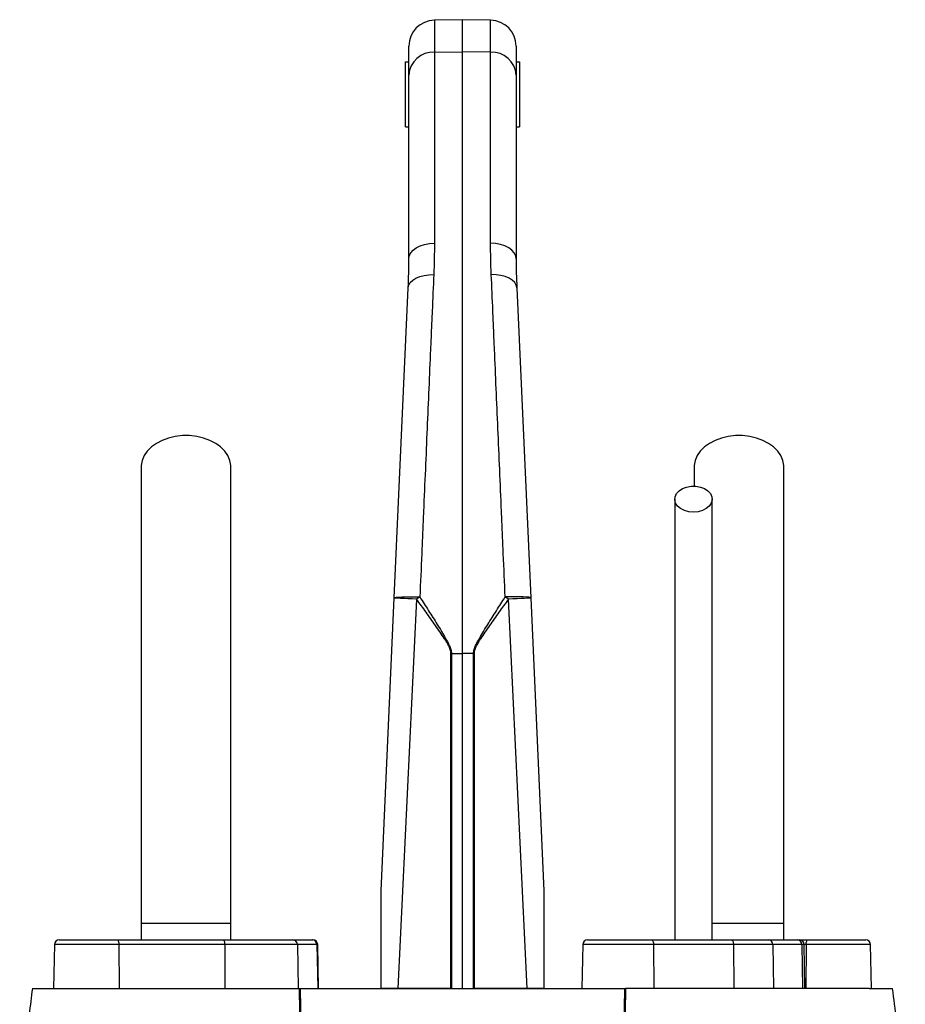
# Model space of a CAD drawing. Header units: millimetres. Extents: x 2154 to 3654, y 1062 to 4821.
# Tile 9 of 9: x 2631 to 3176, y 4215 to 4821. Entities that reach past the tile are written whole.
import ezdxf

# ---------------------------------------------------------------- set-up
doc = ezdxf.new("R2010")
doc.units = ezdxf.units.MM
doc.header["$LTSCALE"] = 2

msp = doc.modelspace()

# ---------------------------------------------------------------- linework, layer by layer
at = {"color": 7, "linetype": 'Continuous', "lineweight": 25}
for p, q in [((2903.62, 4820.98), (2886.34, 4820.68)), ((2920.9, 4820.68), (2903.62, 4820.98)), ((2903.62, 4801.29), (2903.62, 4820.98)), ((2870.62, 4786.93), (2870.62, 4804.69)), ((2936.62, 4804.69), (2936.62, 4786.93)), ((2886.34, 4801.03), (2903.62, 4801.29)), ((2886.34, 4801.03), (2886.34, 4683.55)), ((2903.62, 4431.12), (2903.62, 4801.29)), ((2920.9, 4801.03), (2903.62, 4801.29)), ((2920.9, 4683.55), (2920.9, 4801.03)), ((2868.62, 4794.98), (2870.62, 4794.98)), ((2868.62, 4754.98), (2868.62, 4794.98)), ((2936.62, 4794.98), (2938.62, 4794.98)), ((2938.62, 4794.98), (2938.62, 4754.98)), ((2870.62, 4673.93), (2870.62, 4786.93)), ((2936.62, 4786.93), (2936.62, 4673.93)), ((2868.62, 4754.98), (2870.62, 4754.98)), ((2936.62, 4754.98), (2938.62, 4754.98)), ((2861.69, 4465.23), (2870.22, 4656.05)), ((2937.02, 4656.05), (2945.56, 4465.23)), ((3046.12, 4546.01), (3046.12, 4533.98)), ((2853.62, 4284.98), (2861.69, 4465.23)), ((2875.41, 4464.51), (2863.77, 4224.98)), ((2943.48, 4224.98), (2931.83, 4464.51)), ((2945.56, 4465.23), (2953.62, 4284.98)), ((2896.49, 4224.98), (2896.49, 4431.12)), ((2896.78, 4431.12), (2903.62, 4431.12)), ((2896.78, 4431.12), (2896.78, 4224.98)), ((2910.46, 4431.12), (2903.62, 4431.12)), ((2903.62, 4224.98), (2903.62, 4431.12)), ((2910.75, 4431.12), (2910.46, 4431.12)), ((2910.46, 4224.98), (2910.46, 4431.12)), ((2910.75, 4431.12), (2910.75, 4224.98)), ((2706.12, 4264.98), (2706.12, 4254.98)), ((2761.12, 4264.98), (2706.12, 4264.98)), ((2761.12, 4254.98), (2761.12, 4264.98)), ((3101.12, 4264.98), (3056.99, 4264.98)), ((3101.12, 4254.98), (3101.12, 4264.98)), ((2655.67, 4254.98), (2691.27, 4254.98)), ((2691.27, 4254.98), (2756.38, 4254.98)), ((2756.38, 4254.98), (2799.14, 4254.98)), ((2799.14, 4254.98), (2811.17, 4254.98)), ((2811.17, 4254.98), (2811.57, 4254.98)), ((2980.53, 4254.98), (3019.71, 4254.98)), ((3019.71, 4254.98), (3068.77, 4254.98)), ((3068.77, 4254.98), (3091.65, 4254.98)), ((3091.65, 4254.98), (3109.35, 4254.98)), ((3109.35, 4254.98), (3110.72, 4254.98)), ((3110.72, 4254.98), (3115.97, 4254.98)), ((3115.97, 4254.98), (3151.57, 4254.98)), ((2652.67, 4252.04), (2652.2, 4224.98)), ((2692.3, 4252.04), (2692.46, 4224.98)), ((2757.4, 4252.04), (2692.3, 4252.04)), ((2757.4, 4252.04), (2757.56, 4224.98)), ((2802.09, 4252.04), (2757.4, 4252.04)), ((2802.09, 4252.04), (2802.56, 4224.98)), ((2814.12, 4252.04), (2802.09, 4252.04)), ((2814.12, 4252.04), (2814.59, 4224.98)), ((2815.05, 4224.98), (2814.57, 4252.04)), ((2977.53, 4252.04), (2977.05, 4224.98)), ((3021.14, 4252.04), (3021.36, 4224.98)), ((3070.2, 4252.04), (3021.14, 4252.04)), ((3070.2, 4252.04), (3070.43, 4224.98)), ((3094.49, 4252.04), (3070.2, 4252.04)), ((3094.49, 4252.04), (3094.94, 4224.98)), ((3112.19, 4252.04), (3094.49, 4252.04)), ((3112.19, 4252.04), (3112.64, 4224.98)), ((3114.19, 4224.98), (3113.72, 4252.04)), ((3114.95, 4252.04), (3114.78, 4224.98)), ((3155.05, 4224.98), (3154.57, 4252.04)), ((2641.58, 4224.98), (2653.62, 4224.98)), ((2896.49, 4224.98), (2863.77, 4224.98)), ((2896.78, 4224.98), (2896.49, 4224.98)), ((2910.75, 4224.98), (2910.46, 4224.98)), ((2943.48, 4224.98), (2910.75, 4224.98)), ((3153.62, 4224.98), (3165.66, 4224.98))]:
    msp.add_line(p, q, dxfattribs=at)
at = {"color": 8, "linetype": 'Continuous', "lineweight": 25}
for p, q in [((2886.34, 4820.68), (2886.34, 4801.03)), ((2920.9, 4801.03), (2920.9, 4820.68)), ((2692.3, 4252.04), (2652.67, 4252.04)), ((2814.57, 4252.04), (2814.12, 4252.04)), ((3021.14, 4252.04), (2977.53, 4252.04)), ((3113.72, 4252.04), (3112.19, 4252.04)), ((3114.95, 4252.04), (3113.72, 4252.04)), ((3154.57, 4252.04), (3114.95, 4252.04))]:
    msp.add_line(p, q, dxfattribs=at)
at = {"color": 7, "linetype": 'Continuous', "lineweight": 25, "flags": 128}
for points in [[(2870.62, 4673.93), (2870.92, 4675.78), (2871.81, 4677.57), (2873.26, 4679.22), (2875.21, 4680.67), (2877.59, 4681.87), (2880.31, 4682.77), (2883.26, 4683.34), (2886.34, 4683.55)], [(2936.62, 4673.93), (2936.32, 4675.78), (2935.43, 4677.57), (2933.98, 4679.22), (2932.03, 4680.67), (2929.66, 4681.87), (2926.94, 4682.77), (2923.98, 4683.34), (2920.9, 4683.55)], [(2870.22, 4656.05), (2870.59, 4657.72), (2871.52, 4659.3), (2872.99, 4660.74), (2874.94, 4661.99), (2877.3, 4662.99), (2879.99, 4663.71), (2882.9, 4664.12), (2885.93, 4664.22)], [(2937.02, 4656.05), (2936.66, 4657.72), (2935.72, 4659.3), (2934.25, 4660.74), (2932.3, 4661.99), (2929.94, 4662.99), (2927.26, 4663.71), (2924.35, 4664.12), (2921.32, 4664.22)], [(2761.12, 4546.01), (2761.1, 4546.78), (2760.57, 4549.84), (2759.33, 4552.8), (2757.44, 4555.58), (2754.92, 4558.12), (2751.86, 4560.34), (2748.32, 4562.19), (2744.4, 4563.62), (2740.2, 4564.6), (2735.83, 4565.09), (2731.41, 4565.09), (2727.04, 4564.6), (2722.84, 4563.62), (2718.92, 4562.19), (2715.39, 4560.34), (2712.32, 4558.12), (2709.81, 4555.58), (2707.91, 4552.8), (2706.68, 4549.84), (2706.14, 4546.78), (2706.12, 4546.02)], [(3101.12, 4546.01), (3101.1, 4546.78), (3100.57, 4549.84), (3099.33, 4552.8), (3097.44, 4555.58), (3094.92, 4558.12), (3091.86, 4560.34), (3088.32, 4562.19), (3084.4, 4563.62), (3080.2, 4564.6), (3075.83, 4565.09), (3071.41, 4565.09), (3067.04, 4564.6), (3062.84, 4563.62), (3058.92, 4562.19), (3055.39, 4560.34), (3052.32, 4558.12), (3049.81, 4555.58), (3047.91, 4552.8), (3046.68, 4549.84), (3046.14, 4546.78), (3046.12, 4546.02)], [(3045.62, 4518.01), (3042.76, 4518.26), (3040.08, 4519), (3037.75, 4520.18), (3035.91, 4521.72), (3034.68, 4523.54), (3034.14, 4525.51), (3034.33, 4527.51), (3035.22, 4529.42), (3036.76, 4531.11), (3038.86, 4532.49), (3041.39, 4533.45), (3044.18, 4533.95), (3047.06, 4533.95), (3049.86, 4533.45), (3052.38, 4532.49), (3054.48, 4531.11), (3056.03, 4529.42), (3056.92, 4527.51), (3057.1, 4525.51), (3056.56, 4523.54), (3055.33, 4521.72), (3053.49, 4520.18), (3051.16, 4519), (3048.48, 4518.26), (3045.62, 4518.01)], [(2861.69, 4465.23), (2862, 4465.47), (2862.89, 4465.67), (2864.34, 4465.83), (2866.29, 4465.94), (2868.66, 4466), (2871.37, 4466), (2874.32, 4465.94), (2877.39, 4465.84)], [(2875.41, 4464.51), (2872.64, 4464.64), (2870.02, 4464.76), (2867.65, 4464.88), (2865.59, 4464.99), (2863.93, 4465.07), (2862.69, 4465.15), (2861.94, 4465.2), (2861.69, 4465.23)], [(2945.56, 4465.23), (2945.25, 4465.47), (2944.35, 4465.67), (2942.9, 4465.83), (2940.95, 4465.94), (2938.58, 4466), (2935.87, 4466), (2932.93, 4465.94), (2929.85, 4465.84)], [(2945.56, 4465.23), (2945.3, 4465.2), (2944.55, 4465.15), (2943.32, 4465.07), (2941.65, 4464.99), (2939.6, 4464.88), (2937.22, 4464.76), (2934.61, 4464.64), (2931.83, 4464.51)], [(2691.27, 4254.98), (2691.47, 4254.93), (2691.66, 4254.76), (2691.84, 4254.49), (2691.99, 4254.12), (2692.12, 4253.68), (2692.21, 4253.17), (2692.28, 4252.61), (2692.3, 4252.04)], [(2756.38, 4254.98), (2756.57, 4254.93), (2756.76, 4254.76), (2756.94, 4254.49), (2757.1, 4254.12), (2757.22, 4253.68), (2757.32, 4253.17), (2757.38, 4252.61), (2757.4, 4252.04)], [(3019.71, 4254.98), (3019.98, 4254.93), (3020.25, 4254.76), (3020.5, 4254.49), (3020.71, 4254.12), (3020.89, 4253.68), (3021.02, 4253.17), (3021.11, 4252.61), (3021.14, 4252.04)], [(3068.77, 4254.98), (3069.05, 4254.93), (3069.31, 4254.76), (3069.56, 4254.49), (3069.77, 4254.12), (3069.95, 4253.68), (3070.08, 4253.17), (3070.17, 4252.61), (3070.2, 4252.04)], [(3114.95, 4252.04), (3114.97, 4252.61), (3115.03, 4253.17), (3115.12, 4253.68), (3115.25, 4254.12), (3115.41, 4254.49), (3115.58, 4254.76), (3115.77, 4254.93), (3115.97, 4254.98)]]:
    msp.add_lwpolyline(points, dxfattribs=at)
at = {"color": 7, "linetype": 'Continuous', "lineweight": 25}
for centre, radius, start, end in [((2886.62, 4804.69), 16, 91, 180), ((2920.62, 4804.69), 16, 0, 89), ((2885.69, 4785.94), 15.1, 87.53232, 176.24432), ((2921.55, 4785.94), 15.1, 3.75568, 92.46768), ((2989.13, 4296.78), 202.65, 123.46297, 124.1358), ((2818.11, 4296.78), 202.65, 55.8642, 56.53703), ((2655.67, 4251.98), 3, 90, 179), ((2799.12, 4252.01), 2.98, 0.55462, 89.5683), ((2811.15, 4252.01), 2.98, 0.55462, 89.5683), ((2811.57, 4251.98), 3, 1, 90), ((2980.53, 4251.98), 3, 90, 179), ((3091.57, 4252.06), 2.92, 359.48682, 88.47698), ((3109.27, 4252.06), 2.92, 359.48682, 88.47698), ((3110.72, 4251.98), 3, 1, 90), ((3151.57, 4251.98), 3, 1, 90)]:
    msp.add_arc(centre, radius, start, end, dxfattribs=at)
for points in [[(2886.34, 4683.55), (2886.34, 4677.24), (2886.21, 4670.79), (2885.93, 4664.22)], [(2921.32, 4664.22), (2921.03, 4670.79), (2920.9, 4677.24), (2920.9, 4683.55)], [(2870.22, 4656.05), (2870.49, 4662.13), (2870.62, 4668.09), (2870.62, 4673.93)], [(2936.62, 4673.93), (2936.62, 4668.09), (2936.75, 4662.13), (2937.02, 4656.05)], [(2896.49, 4431.12), (2896.59, 4431.12), (2896.69, 4431.12), (2896.78, 4431.12)], [(2803.42, 4224.98), (2803.56, 4224.98), (2803.69, 4224.98), (2803.83, 4224.98)], [(3003.41, 4224.98), (3003.55, 4224.98), (3003.69, 4224.98), (3003.82, 4224.98)]]:
    msp.add_open_spline(points, degree=3, dxfattribs=at)
for points, knots in [([(2885.93, 4664.22), (2885.61, 4656.82), (2885.28, 4649.27), (2884.79, 4637.73), (2884.62, 4633.84), (2884.28, 4626.03), (2884.11, 4622.1), (2883.26, 4602.31), (2882.57, 4586.1), (2881.14, 4552.9), (2880.41, 4535.91), (2879.47, 4514.19), (2879.28, 4509.82), (2878.91, 4501.08), (2878.72, 4496.7), (2878.15, 4483.52), (2877.77, 4474.7), (2877.39, 4465.84)], [0, 0, 0, 0, 0.125, 0.125, 0.1875, 0.1875, 0.25, 0.25, 0.5, 0.5, 0.75, 0.75, 0.8125, 0.8125, 0.875, 0.875, 1, 1, 1, 1]), ([(2929.85, 4465.84), (2929.47, 4474.7), (2929.09, 4483.53), (2928.52, 4496.72), (2928.34, 4501.11), (2927.96, 4509.84), (2927.77, 4514.18), (2926.84, 4535.79), (2926.11, 4552.73), (2924.69, 4585.94), (2923.99, 4602.2), (2923.13, 4622.09), (2922.96, 4626.05), (2922.62, 4633.87), (2922.46, 4637.75), (2921.96, 4649.28), (2921.64, 4656.82), (2921.32, 4664.22)], [0, 0, 0, 0, 0.125, 0.125, 0.1875, 0.1875, 0.25, 0.25, 0.5, 0.5, 0.75, 0.75, 0.8125, 0.8125, 0.875, 0.875, 1, 1, 1, 1]), ([(2706.12, 4546.01), (2706.12, 4540.15), (2706.12, 4528.51), (2706.12, 4510.94), (2706.12, 4493.19), (2706.12, 4475.08), (2706.12, 4456.36), (2706.12, 4436.88), (2706.12, 4417.41), (2706.12, 4398.11), (2706.12, 4379.15), (2706.12, 4359.83), (2706.12, 4338.36), (2706.12, 4314.94), (2706.12, 4289.78), (2706.12, 4273.18), (2706.12, 4264.98)], [0, 0, 0, 0, 0.079644, 0.158009, 0.235124, 0.311015, 0.385614, 0.459005, 0.531252, 0.593311, 0.65426, 0.714301, 0.773508, 0.85087, 0.926319, 1, 1, 1, 1]), ([(2761.12, 4264.98), (2761.12, 4270.05), (2761.12, 4280.59), (2761.12, 4297.01), (2761.12, 4314.63), (2761.12, 4331.96), (2761.12, 4348.78), (2761.12, 4364.87), (2761.12, 4381.37), (2761.12, 4398.87), (2761.12, 4417.14), (2761.12, 4436), (2761.12, 4454.62), (2761.12, 4472.98), (2761.12, 4491.15), (2761.12, 4509.29), (2761.12, 4527.58), (2761.12, 4539.8), (2761.12, 4546.01)], [0, 0, 0, 0, 0.045521, 0.094717, 0.147611, 0.204275, 0.251456, 0.300858, 0.352419, 0.406213, 0.470225, 0.53729, 0.607172, 0.679907, 0.755587, 0.834151, 0.915609, 1, 1, 1, 1]), ([(3101.12, 4264.98), (3101.12, 4270.05), (3101.12, 4280.59), (3101.12, 4297.01), (3101.12, 4314.63), (3101.12, 4331.96), (3101.12, 4348.78), (3101.12, 4364.87), (3101.12, 4381.37), (3101.12, 4398.87), (3101.12, 4417.14), (3101.12, 4436), (3101.12, 4454.62), (3101.12, 4472.98), (3101.12, 4491.15), (3101.12, 4509.29), (3101.12, 4527.58), (3101.12, 4539.8), (3101.12, 4546.01)], [0, 0, 0, 0, 0.045521, 0.094717, 0.147611, 0.204275, 0.251456, 0.300858, 0.352419, 0.406213, 0.470225, 0.53729, 0.607172, 0.679907, 0.755587, 0.834151, 0.915609, 1, 1, 1, 1]), ([(3034.12, 4526.01), (3034.12, 4522.06), (3034.12, 4514.6), (3034.12, 4504), (3034.12, 4494.61), (3034.12, 4486.45), (3034.12, 4478.92), (3034.12, 4471.59), (3034.12, 4463.94), (3034.12, 4453.99), (3034.12, 4441.45), (3034.12, 4426), (3034.12, 4410.57), (3034.12, 4395.26), (3034.12, 4380.31), (3034.12, 4365.26), (3034.12, 4353.02), (3034.12, 4343.75), (3034.12, 4336.73), (3034.12, 4328.52), (3034.12, 4318.62), (3034.12, 4307.06), (3034.12, 4293.86), (3034.12, 4279.05), (3034.12, 4265.9), (3034.12, 4257.7), (3034.12, 4254.98)], [0, 0, 0, 0, 0.055267, 0.10444, 0.147521, 0.184513, 0.21542, 0.248696, 0.281657, 0.315157, 0.376188, 0.437587, 0.499107, 0.551591, 0.604003, 0.655121, 0.702915, 0.723264, 0.744126, 0.769888, 0.800965, 0.83733, 0.878131, 0.923975, 0.974885, 1, 1, 1, 1]), ([(3057.12, 4254.98), (3057.12, 4258.39), (3057.12, 4267.68), (3057.12, 4281.99), (3057.12, 4297.06), (3057.12, 4309.55), (3057.12, 4320.06), (3057.12, 4329.45), (3057.12, 4342.77), (3057.12, 4360.2), (3057.12, 4381.06), (3057.12, 4399.9), (3057.12, 4416.82), (3057.12, 4431.81), (3057.12, 4445.61), (3057.12, 4456.14), (3057.12, 4464.42), (3057.12, 4471.43), (3057.12, 4479.81), (3057.12, 4489.52), (3057.12, 4500.54), (3057.12, 4512.85), (3057.12, 4521.47), (3057.12, 4526.01)], [0, 0, 0, 0, 0.031526, 0.086056, 0.132732, 0.171571, 0.202645, 0.231141, 0.260031, 0.328885, 0.39862, 0.468523, 0.527313, 0.585972, 0.642144, 0.694118, 0.718091, 0.748453, 0.785466, 0.82912, 0.879422, 0.93638, 1, 1, 1, 1]), ([(2896.49, 4431.12), (2896.49, 4431.54), (2896.45, 4431.95), (2896.31, 4432.77), (2896.2, 4433.18), (2895.82, 4434.36), (2895.48, 4435.12), (2894.73, 4436.6), (2894.32, 4437.32), (2893.47, 4438.74), (2893.03, 4439.45), (2891.68, 4441.54), (2890.76, 4442.91), (2888.88, 4445.65), (2887.93, 4447.01), (2885.07, 4451.07), (2883.15, 4453.77), (2879.28, 4459.15), (2877.35, 4461.83), (2875.41, 4464.51)], [0, 0, 0, 0, 0.03125, 0.03125, 0.0625, 0.0625, 0.125, 0.125, 0.1875, 0.1875, 0.25, 0.25, 0.375, 0.375, 0.5, 0.5, 0.75, 0.75, 1, 1, 1, 1]), ([(2877.39, 4465.84), (2879.18, 4463.03), (2880.97, 4460.23), (2884.55, 4454.6), (2886.33, 4451.79), (2888.97, 4447.54), (2889.85, 4446.12), (2891.58, 4443.27), (2892.43, 4441.84), (2893.66, 4439.66), (2894.07, 4438.93), (2894.84, 4437.45), (2895.21, 4436.7), (2895.89, 4435.18), (2896.19, 4434.4), (2896.53, 4433.2), (2896.62, 4432.78), (2896.75, 4431.96), (2896.78, 4431.54), (2896.78, 4431.12)], [0, 0, 0, 0, 0.25, 0.25, 0.5, 0.5, 0.625, 0.625, 0.75, 0.75, 0.8125, 0.8125, 0.875, 0.875, 0.9375, 0.9375, 0.96875, 0.96875, 1, 1, 1, 1]), ([(2910.46, 4431.12), (2910.46, 4431.97), (2910.6, 4432.79), (2911.05, 4434.39), (2911.36, 4435.18), (2912.04, 4436.71), (2912.41, 4437.46), (2913.18, 4438.93), (2913.58, 4439.66), (2914.82, 4441.84), (2915.67, 4443.27), (2917.4, 4446.12), (2918.27, 4447.54), (2920.92, 4451.79), (2922.7, 4454.6), (2926.27, 4460.23), (2928.06, 4463.03), (2929.85, 4465.84)], [0, 0, 0, 0, 0.0625, 0.0625, 0.125, 0.125, 0.1875, 0.1875, 0.25, 0.25, 0.375, 0.375, 0.5, 0.5, 0.75, 0.75, 1, 1, 1, 1]), ([(2931.83, 4464.51), (2929.9, 4461.83), (2927.96, 4459.15), (2924.1, 4453.77), (2922.18, 4451.08), (2919.32, 4447.02), (2918.37, 4445.66), (2916.5, 4442.93), (2915.57, 4441.56), (2914.23, 4439.47), (2913.79, 4438.76), (2912.94, 4437.34), (2912.53, 4436.62), (2911.78, 4435.14), (2911.43, 4434.37), (2911.05, 4433.19), (2910.94, 4432.78), (2910.79, 4431.96), (2910.75, 4431.54), (2910.75, 4431.12)], [0, 0, 0, 0, 0.25, 0.25, 0.5, 0.5, 0.625, 0.625, 0.75, 0.75, 0.8125, 0.8125, 0.875, 0.875, 0.9375, 0.9375, 0.96875, 0.96875, 1, 1, 1, 1]), ([(2853.62, 4224.98), (2853.62, 4230.08), (2853.62, 4235.17), (2853.62, 4245.35), (2853.62, 4250.44), (2853.62, 4258.06), (2853.62, 4260.59), (2853.62, 4265.66), (2853.62, 4268.2), (2853.62, 4271.98), (2853.62, 4273.24), (2853.62, 4275.76), (2853.62, 4277.01), (2853.62, 4278.88), (2853.62, 4279.5), (2853.62, 4280.74), (2853.62, 4281.35), (2853.62, 4282.56), (2853.62, 4283.16), (2853.62, 4284.01), (2853.62, 4284.28), (2853.62, 4284.64), (2853.62, 4284.76), (2853.62, 4284.93), (2853.62, 4284.98), (2853.62, 4284.98)], [0, 0, 0, 0, 0.25, 0.25, 0.5, 0.5, 0.625, 0.625, 0.75, 0.75, 0.8125, 0.8125, 0.875, 0.875, 0.90625, 0.90625, 0.9375, 0.9375, 0.96875, 0.96875, 0.984375, 0.984375, 0.992188, 0.992188, 1, 1, 1, 1]), ([(2953.62, 4284.98), (2953.62, 4284.98), (2953.62, 4284.93), (2953.62, 4284.75), (2953.62, 4284.64), (2953.62, 4284.27), (2953.62, 4283.99), (2953.62, 4283.14), (2953.62, 4282.54), (2953.62, 4281.32), (2953.62, 4280.71), (2953.62, 4279.47), (2953.62, 4278.85), (2953.62, 4276.98), (2953.62, 4275.73), (2953.62, 4273.21), (2953.62, 4271.95), (2953.62, 4268.16), (2953.62, 4265.63), (2953.62, 4260.57), (2953.62, 4258.03), (2953.62, 4250.42), (2953.62, 4245.34), (2953.62, 4235.17), (2953.62, 4230.08), (2953.62, 4224.98)], [0, 0, 0, 0, 0.007813, 0.007813, 0.015625, 0.015625, 0.03125, 0.03125, 0.0625, 0.0625, 0.09375, 0.09375, 0.125, 0.125, 0.1875, 0.1875, 0.25, 0.25, 0.375, 0.375, 0.5, 0.5, 0.75, 0.75, 1, 1, 1, 1]), ([(2639.16, 4224.98), (2638.49, 4219.71), (2637.14, 4209.16), (2635.08, 4193.18), (2633.19, 4178.66), (2631.9, 4169.49), (2631.36, 4165.63)], [0, 0, 0, 0, 0.268654, 0.537367, 0.804859, 1, 1, 1, 1]), ([(2639.26, 4224.98), (2639.22, 4224.98), (2638.97, 4224.98), (2639.63, 4224.98), (2640.94, 4224.98), (2641.58, 4224.98)], [0, 0, 0, 0, 0.0945759, 0.5574547, 1, 1, 1, 1]), ([(2653.62, 4224.98), (2653.77, 4224.98), (2654.08, 4224.98), (2654.56, 4224.98), (2655.07, 4224.98), (2655.59, 4224.98), (2656.14, 4224.98), (2656.7, 4224.98), (2657.29, 4224.98), (2657.9, 4224.98), (2658.53, 4224.98), (2659.18, 4224.98), (2659.85, 4224.98), (2660.54, 4224.98), (2662.56, 4224.98), (2666.24, 4224.98), (2672.22, 4224.98), (2679.05, 4224.98), (2686.71, 4224.98), (2695.18, 4224.98), (2704.43, 4224.98), (2714.45, 4224.98), (2725.2, 4224.98), (2736.66, 4224.98), (2748.79, 4224.98), (2761.56, 4224.98), (2771.75, 4224.98), (2778.95, 4224.98), (2782.93, 4224.98), (2786.94, 4224.98), (2791, 4224.98), (2795.1, 4224.98), (2799.24, 4224.98), (2802.03, 4224.98), (2803.42, 4224.98)], [0, 0, 0, 0, 0.009539, 0.019075, 0.02861, 0.038144, 0.047677, 0.057211, 0.066746, 0.076283, 0.085822, 0.095364, 0.104909, 0.114459, 0.124013, 0.186218, 0.248355, 0.310652, 0.373016, 0.435522, 0.497964, 0.560535, 0.623167, 0.685915, 0.748593, 0.811367, 0.874209, 0.892205, 0.910185, 0.928154, 0.946115, 0.964074, 0.982034, 1, 1, 1, 1]), ([(2803.61, 4072.3), (2804.05, 4085.15), (2804.33, 4097.97), (2804.59, 4123.55), (2804.58, 4136.3), (2804.27, 4174.46), (2803.73, 4199.77), (2803.42, 4224.98)], [0, 0, 0, 0, 0.25, 0.25, 0.5, 0.5, 1, 1, 1, 1]), ([(2803.83, 4224.98), (2803.97, 4212.37), (2804.16, 4199.74), (2804.53, 4174.43), (2804.71, 4161.75), (2804.91, 4136.31), (2804.92, 4123.56), (2804.65, 4097.98), (2804.38, 4085.16), (2803.94, 4072.32)], [0, 0, 0, 0, 0.25, 0.25, 0.5, 0.5, 0.75, 0.75, 1, 1, 1, 1]), ([(2803.83, 4224.98), (2804.53, 4224.98), (2805.93, 4224.98), (2808.04, 4224.98), (2810.15, 4224.98), (2812.27, 4224.98), (2814.4, 4224.98), (2816.53, 4224.98), (2817.96, 4224.98), (2818.67, 4224.98)], [0, 0, 0, 0, 0.142816, 0.285635, 0.428463, 0.571306, 0.714172, 0.857068, 1, 1, 1, 1]), ([(2818.67, 4224.98), (2819.28, 4224.98), (2820.49, 4224.98), (2822.32, 4224.98), (2824.16, 4224.98), (2826, 4224.98), (2827.85, 4224.98), (2829.71, 4224.98), (2831.57, 4224.98), (2833.44, 4224.98), (2835.32, 4224.98), (2837.2, 4224.98), (2841.92, 4224.98), (2849.55, 4224.98), (2860.19, 4224.98), (2870.94, 4224.98), (2881.79, 4224.98), (2892.69, 4224.98), (2903.62, 4224.98), (2914.55, 4224.98), (2925.46, 4224.98), (2936.3, 4224.98), (2947.05, 4224.98), (2957.69, 4224.98), (2965.85, 4224.98), (2971.61, 4224.98), (2975.05, 4224.98), (2978.47, 4224.98), (2981.86, 4224.98), (2985.23, 4224.98), (2987.46, 4224.98), (2988.57, 4224.98)], [0, 0, 0, 0, 0.011372, 0.02274, 0.034104, 0.045465, 0.056825, 0.068185, 0.079545, 0.090906, 0.102271, 0.113638, 0.12501, 0.187502, 0.250007, 0.312499, 0.375004, 0.437496, 0.500001, 0.562493, 0.624997, 0.687489, 0.749994, 0.812486, 0.874991, 0.895833, 0.916663, 0.937489, 0.958316, 0.979151, 1, 1, 1, 1]), ([(2863.77, 4224.98), (2862.73, 4224.98), (2861.74, 4224.98), (2860.3, 4224.98), (2859.83, 4224.98), (2858.91, 4224.98), (2858.45, 4224.98), (2857.15, 4224.98), (2856.35, 4224.98), (2854.88, 4224.98), (2854.21, 4224.98), (2853.62, 4224.98)], [0, 0, 0, 0, 0.25, 0.25, 0.375, 0.375, 0.5, 0.5, 0.75, 0.75, 1, 1, 1, 1]), ([(2953.62, 4224.98), (2953.04, 4224.98), (2952.38, 4224.98), (2951.28, 4224.98), (2950.89, 4224.98), (2950.09, 4224.98), (2949.66, 4224.98), (2948.36, 4224.98), (2947.45, 4224.98), (2945.52, 4224.98), (2944.51, 4224.98), (2943.48, 4224.98)], [0, 0, 0, 0, 0.25, 0.25, 0.375, 0.375, 0.5, 0.5, 0.75, 0.75, 1, 1, 1, 1]), ([(2988.57, 4224.98), (2989.28, 4224.98), (2990.71, 4224.98), (2992.85, 4224.98), (2994.97, 4224.98), (2997.09, 4224.98), (2999.21, 4224.98), (3001.31, 4224.98), (3002.71, 4224.98), (3003.41, 4224.98)], [0, 0, 0, 0, 0.142874, 0.285731, 0.428578, 0.571422, 0.714269, 0.857126, 1, 1, 1, 1]), ([(3003.3, 4072.32), (3002.87, 4085.16), (3002.59, 4097.98), (3002.33, 4123.56), (3002.34, 4136.31), (3002.53, 4161.75), (3002.71, 4174.43), (3003.08, 4199.74), (3003.28, 4212.38), (3003.41, 4224.98)], [0, 0, 0, 0, 0.25, 0.25, 0.5, 0.5, 0.75, 0.75, 1, 1, 1, 1]), ([(3003.82, 4224.98), (3003.52, 4199.76), (3002.97, 4174.46), (3002.66, 4136.3), (3002.65, 4123.55), (3002.92, 4097.97), (3003.19, 4085.15), (3003.63, 4072.3)], [0, 0, 0, 0, 0.5, 0.5, 0.75, 0.75, 1, 1, 1, 1]), ([(3153.62, 4224.98), (3149.71, 4224.98), (3137.13, 4224.98), (3104.67, 4224.98), (3060, 4224.98), (3023.38, 4224.98), (3003.82, 4224.98)], [0.5613215, 0.5613215, 0.5613215, 0.5613215, 0.6404767, 0.7196318, 0.798787, 0.8776759, 0.8776759, 0.8776759, 0.8776759]), ([(3165.66, 4224.98), (3166.4, 4224.98), (3167.91, 4224.98), (3168.01, 4224.98), (3168.06, 4224.98)], [0, 0, 0, 0, 0.487663, 1, 1, 1, 1]), ([(3175.88, 4165.63), (3175.49, 4168.39), (3174.41, 4176.05), (3172.65, 4189.4), (3170.44, 4206.44), (3168.9, 4218.55), (3168.08, 4224.98)], [0, 0, 0, 0, 0.139182, 0.386742, 0.673666, 1, 1, 1, 1])]:
    msp.add_open_spline(points, degree=3, knots=knots, dxfattribs=at)

doc.saveas('drawing.dxf')
